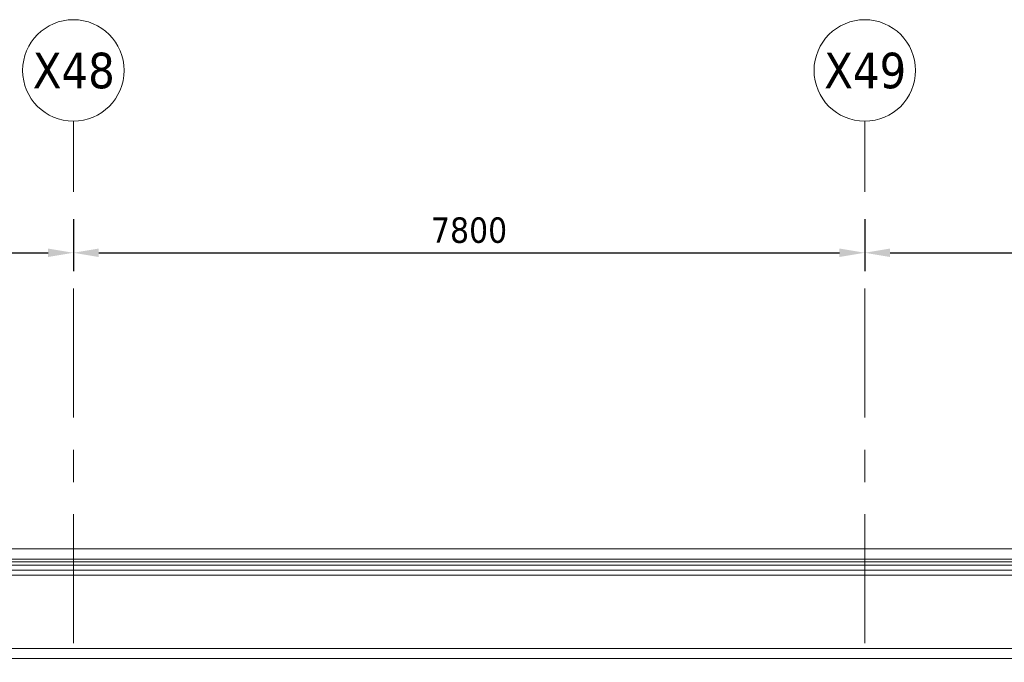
# Model space of a CAD drawing. Extents: x -3204 to 54657, y -2294 to 61632.
# Tile 61 of 65: x 22871 to 32575, y 55302 to 61632. Entities that reach past the tile are written whole.
import ezdxf

# ---------------------------------------------------------------- set-up
doc = ezdxf.new("R2010")
doc.units = 0
doc.header["$LTSCALE"] = 100
doc.linetypes.add('stramien', pattern=[22.225, 12.7, -3.175, 3.175, -3.175])
for name, color, linetype, lineweight in [('BL$7A---_STRAMIEN', 7, 'Continuous', 18), ('BL23----_VLOEREN', 11, 'Continuous', 18), ('BL34----_BALUSTRADES', 1, 'Continuous', 18), ('BM$1A---_MAATVOERING', 1, 'Continuous', 18)]:
    doc.layers.add(name, color=color, linetype=linetype, lineweight=lineweight)
doc.styles.add('Tahoma', font='tahoma.ttf', dxfattribs={"height": 350})
doc.styles.add('Tahoma_1', font='tahoma.ttf', dxfattribs={"height": 250})
doc.dimstyles.new('00_2_5mm', dxfattribs={"dimscale": 304.8, "dimtxt": 261.005209, "dimasz": 0.82021, "dimexe": 0.590551, "dimexo": 0.0625, "dimgap": 0.295276, "dimtad": 1, "dimdec": 0, "dimzin": 0, "dimdsep": 46, "dimtxsty": 'Tahoma_1', "dimsah": 1, "dimcen": 0.09, "dimdle": 0.590551, "dimazin": 0, "dimtfac": 1, "dimtdec": 4, "dimtix": 1, "dimtmove": 0, "dimatfit": 3, "dimfxl": 1.148294, "dimfxlon": 1, "dimtvp": 1, "dimtolj": 1, "dimtzin": 0, "dimarcsym": 2})

# ---------------------------------------------------------------- blocks, each defined once
blk = doc.blocks.new('23_FL_glazenwasbalkon2 - AL_23_glazenwasbalkon-1321570-1')
at = {"layer": 'BL23----_VLOEREN'}
for p, q in [((-2898.4, 43614.9), (39741.6, 43614.9)), ((39641.6, 43514.9), (-2798.4, 43514.9)), ((-2771.3, 43487.8), (39614.5, 43487.8)), ((-1918.4, 42634.9), (38761.6, 42634.9)), ((38661.6, 42534.9), (-1818.4, 42534.9))]:
    blk.add_line(p, q, dxfattribs=at)
blk = doc.blocks.new('Railing - Railing-2110834-1')
at = {"layer": 'BL34----_BALUSTRADES'}
for p, q in [((39581.6, 43454.9), (-2738.4, 43454.9)), ((-2688.4, 43404.9), (39531.6, 43404.9)), ((-2639.4, 43355.9), (39482.6, 43355.9))]:
    blk.add_line(p, q, dxfattribs=at)
blk = doc.blocks.new('Grid - 5mm-26474-1')
at = {"layer": 'BL$7A---_STRAMIEN'}
blk.add_circle((0, 0), 5, dxfattribs=at)
blk = doc.blocks.new('*D426')
at = {"layer": 'BM$1A---_MAATVOERING', "color": 0, "lineweight": -2, "transparency": 16777216}
for p, q in [((15600, 59667.5), (15600, 59156.5)), ((23400, 59667.5), (23400, 59156.5)), ((15850, 59336.5), (23150, 59336.5))]:
    blk.add_line(p, q, dxfattribs=at)
at = {"layer": 'BM$1A---_MAATVOERING', "color": 0, "transparency": 16777216}
for points in [[(15850, 59378.2), (15850, 59294.8), (15600, 59336.5)], [(23150, 59378.2), (23150, 59294.8), (23400, 59336.5)]]:
    blk.add_solid(points, dxfattribs=at)
at = {"layer": 'Defpoints', "color": 0, "transparency": 16777216}
for p in [(15600, 59686.5), (23400, 59686.5), (23400, 59336.5)]:
    blk.add_point(p, dxfattribs=at)
at = {"layer": 'BM$1A---_MAATVOERING', "color": 0, "transparency": 16777216, "insert": (19500, 59557.2), "char_height": 250, "width": 894.875, "attachment_point": 5, "style": 'Tahoma_1'}
blk.add_mtext('\\A1;7800', dxfattribs=at)
blk = doc.blocks.new('*D427')
at = {"layer": 'BM$1A---_MAATVOERING', "color": 0, "lineweight": -2, "transparency": 16777216}
for p, q in [((23400, 59667.5), (23400, 59156.5)), ((31200, 59667.5), (31200, 59156.5)), ((23650, 59336.5), (30950, 59336.5))]:
    blk.add_line(p, q, dxfattribs=at)
at = {"layer": 'BM$1A---_MAATVOERING', "color": 0, "transparency": 16777216}
for points in [[(23650, 59378.2), (23650, 59294.8), (23400, 59336.5)], [(30950, 59378.2), (30950, 59294.8), (31200, 59336.5)]]:
    blk.add_solid(points, dxfattribs=at)
at = {"layer": 'Defpoints', "color": 0, "transparency": 16777216}
for p in [(23400, 59686.5), (31200, 59686.5), (31200, 59336.5)]:
    blk.add_point(p, dxfattribs=at)
at = {"layer": 'BM$1A---_MAATVOERING', "color": 0, "transparency": 16777216, "insert": (27300, 59557.2), "char_height": 250, "width": 894.875, "attachment_point": 5, "style": 'Tahoma_1'}
blk.add_mtext('\\A1;7800', dxfattribs=at)
blk = doc.blocks.new('*D428')
at = {"layer": 'BM$1A---_MAATVOERING', "color": 0, "lineweight": -2, "transparency": 16777216}
for p, q in [((31200, 59667.5), (31200, 59156.5)), ((39000, 59667.5), (39000, 59156.5)), ((31450, 59336.5), (38750, 59336.5))]:
    blk.add_line(p, q, dxfattribs=at)
at = {"layer": 'BM$1A---_MAATVOERING', "color": 0, "transparency": 16777216}
for points in [[(31450, 59378.2), (31450, 59294.8), (31200, 59336.5)], [(38750, 59378.2), (38750, 59294.8), (39000, 59336.5)]]:
    blk.add_solid(points, dxfattribs=at)
at = {"layer": 'Defpoints', "color": 0, "transparency": 16777216}
for p in [(31200, 59686.5), (39000, 59686.5), (39000, 59336.5)]:
    blk.add_point(p, dxfattribs=at)
at = {"layer": 'BM$1A---_MAATVOERING', "color": 0, "transparency": 16777216, "insert": (35100, 59557.2), "char_height": 250, "width": 894.875, "attachment_point": 5, "style": 'Tahoma_1'}
blk.add_mtext('\\A1;7800', dxfattribs=at)

msp = doc.modelspace()

# ---------------------------------------------------------------- linework, layer by layer
at = {"layer": 'BL$7A---_STRAMIEN', "linetype": 'stramien'}
for p, q in [((23400, -2294.5), (23400, 60632.3)), ((31200, -2294.5), (31200, 60632.3))]:
    msp.add_line(p, q, dxfattribs=at)

# ---------------------------------------------------------------- block references
at = {"layer": 'BL$7A---_STRAMIEN', "xscale": 99.99999999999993, "yscale": 99.99999999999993, "zscale": 99.99999999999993}
for p in [(23400, 61132.3), (31200, 61132.3)]:
    msp.add_blockref('Grid - 5mm-26474-1', p, dxfattribs=at)
at = {"layer": 'BL23----_VLOEREN'}
msp.add_blockref('23_FL_glazenwasbalkon2 - AL_23_glazenwasbalkon-1321570-1', (8878.4, 12805.1), dxfattribs=at)
at = {"layer": 'BL34----_BALUSTRADES'}
msp.add_blockref('Railing - Railing-2110834-1', (8878.4, 12805.1), dxfattribs=at)

# ---------------------------------------------------------------- texts
at = {"layer": 'BL$7A---_STRAMIEN', "char_height": 350, "width": 962.025, "attachment_point": 1, "style": 'Tahoma'}
for s, insert in [('X48', (22999.9, 61307.1)), ('X49', (30799.9, 61307.1))]:
    msp.add_mtext(s, dxfattribs=dict(at, insert=insert))

# ---------------------------------------------------------------- dimensions: what is measured, and where the dimension line sits
at = {"layer": 'BM$1A---_MAATVOERING'}
for base, p1, p2, picture, middle in [((23400, 59336.5), (15600, 59686.5), (23400, 59686.5), '*D426', (19500, 59557.2)), ((31200, 59336.5), (23400, 59686.5), (31200, 59686.5), '*D427', (27300, 59557.2)), ((39000, 59336.5), (31200, 59686.5), (39000, 59686.5), '*D428', (35100, 59557.2))]:
    dim = msp.add_linear_dim(base=base, p1=p1, p2=p2, dimstyle='00_2_5mm', override={"dimpost": '<>', "dimfxl": 7800}, dxfattribs=at)
    dim.commit()
    dim.dimension.update_dxf_attribs({"geometry": picture, "text_midpoint": middle})

doc.saveas('drawing.dxf')
